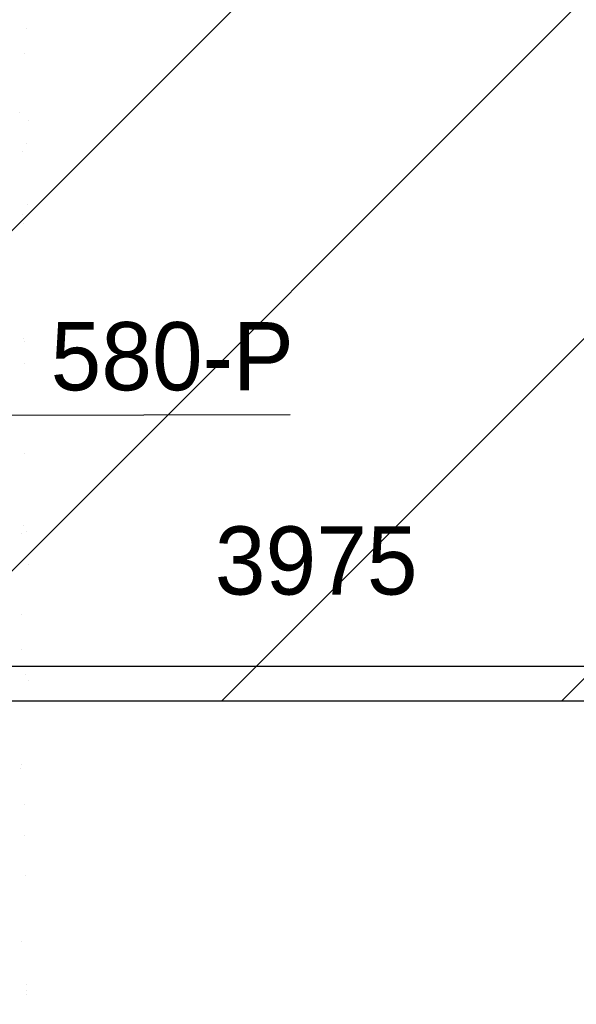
# Model space of a CAD drawing. Extents: x 9010 to 343255, y 15280 to 659207.
# Tile 51 of 76: x 84456 to 85927, y 48427 to 51026. Entities that reach past the tile are written whole.
import ezdxf

# ---------------------------------------------------------------- set-up
doc = ezdxf.new("R2010")
doc.units = 0
doc.header["$LTSCALE"] = 100
doc.layers.get('0').update_dxf_attribs({"linetype": 'CONTINUOUS'})
doc.layers.get('DEFPOINTS').update_dxf_attribs({"linetype": 'CONTINUOUS'})
for name, color, linetype in [('15', 6, 'CONTINUOUS'), ('BOUW', 8, 'CONTINUOUS'), ('WL524---', 4, 'CONTINUOUS'), ('WL5627--', 4, 'CONTINUOUS'), ('WL570---_TOEVOER', 3, 'CONTINUOUS')]:
    doc.layers.add(name, color=color, linetype=linetype)
doc.styles.add('BURO-018', font='BUROFONT.shx', dxfattribs={"height": 180})
doc.dimstyles.new('CEES', dxfattribs={"dimscale": 100, "dimtxt": 3, "dimasz": 3, "dimexe": 1, "dimexo": 1, "dimgap": 1.5, "dimtad": 0, "dimdec": 0, "dimzin": 0, "dimtxsty": 'BURO-018', "dimcen": -3, "dimdle": 1.25, "dimclrd": 1, "dimclre": 1, "dimclrt": 1, "dimazin": 3, "dimtfac": 0.75, "dimtdec": 0, "dimtofl": 0, "dimtmove": 0, "dimatfit": 3, "dimtvp": 1.5, "dimtolj": 1, "dimtzin": 0})

# ---------------------------------------------------------------- blocks, each defined once
blk = doc.blocks.new('*D165')
at = {"color": 1, "linetype": 'BYBLOCK'}
for p, q in [((87226, 52169.3), (87226, 49220.2)), ((83552.9, 49320.2), (86926, 49320.2)), ((83252.9, 49272.5), (83252.9, 49220.2))]:
    blk.add_line(p, q, dxfattribs=at)
for points in [[(83552.9, 49370.2), (83552.9, 49270.2), (83252.9, 49320.2)], [(86926, 49370.2), (86926, 49270.2), (87226, 49320.2)]]:
    blk.add_solid(points, dxfattribs=at)
at = {"layer": 'DEFPOINTS', "color": 0, "linetype": 'BYBLOCK'}
for p in [(87226, 52269.3), (83252.9, 49372.5), (87226, 49320.2)]:
    blk.add_point(p, dxfattribs=at)
at = {"color": 1, "linetype": 'BYBLOCK', "insert": (85239.5, 49597.5), "char_height": 180, "attachment_point": 5, "style": 'BURO-018'}
blk.add_mtext('\\A1;3975', dxfattribs=at)

msp = doc.modelspace()

# ---------------------------------------------------------------- hatches: boundary and pattern name
at = {"layer": '15'}
h = msp.add_hatch(dxfattribs=at)
h.set_pattern_fill('ANSI31', color=8, scale=200, style=0)
h.set_pattern_definition([(45, (32852.9, 25827.6), (-449.013, 449.013), [])])
h.paths.add_polyline_path([(83532.9, 52927.6), (89143.2, 52927.6), (89143.2, 54927.6), (83532.9, 54927.6), (83532.9, 59077.6), (65252.9, 59077.6), (65252.9, 83077.6), (67752.9, 83077.6), (67752.9, 61277.6), (72752.9, 61277.6), (72752.9, 66021.3), (73678.4, 66021.3), (73678.4, 73400.3), (76678.4, 73400.3), (76678.4, 61277.6), (82952.9, 61277.6), (82952.9, 81942.7), (87952.9, 81942.7), (87952.9, 70627.6), (93268.6, 70627.6), (93268.6, 61027.6), (99172.9, 61027.6), (99172.9, 58527.6), (93268.6, 58527.6), (93268.6, 52927.6), (99022.9, 52927.6), (99022.9, 49227.6), (93268.6, 49227.6), (93268.6, 42227.6), (99022.9, 42227.6), (99022.9, 39227.6), (93722.9, 39227.6), (93722.9, 36227.6), (99022.9, 36227.6), (99022.9, 33227.6), (93722.9, 33227.6), (93722.9, 26257.8), (90152.9, 26257.8), (90152.9, 26107.6), (83532.9, 26107.6), (83532.9, 39227.6), (88032.9, 39227.6), (88032.9, 49227.6), (83532.9, 49227.6)])

# ---------------------------------------------------------------- linework, layer by layer
at = {"layer": 'BOUW', "linetype": 'CONTINUOUS'}
msp.add_lwpolyline([(88032.9, 39227.6), (88032.9, 49227.6), (83532.9, 49227.6), (83532.9, 52927.6), (89143.2, 52927.6), (89143.2, 54927.6), (83532.9, 54927.6), (83532.9, 59077.6), (65252.9, 59077.6), (65252.9, 83077.6)], dxfattribs=at)
at = {"layer": 'WL524---', "color": 1}
msp.add_line((85170.5, 49983.7), (83981.3, 49980.8), dxfattribs=at)
at = {"layer": 'WL5627--', "color": 6}
for p, q in [((84473.4, 51004.3), (84473.4, 51004.3)), ((84467.6, 50936.4), (84467.6, 50936.4)), ((84456.2, 50781.9), (84456.2, 50781.9)), ((84478.4, 50761.6), (84478.4, 50761.6)), ((84474.6, 50700.7), (84474.6, 50700.7)), ((84463.2, 50679.8), (84463.2, 50679.8)), ((84475.8, 50539.8), (84475.8, 50539.8)), ((84463.3, 50511), (84463.3, 50511)), ((84467, 50489), (84467, 50489)), ((84467.1, 50184.3), (84467.1, 50184.3)), ((84469.1, 50178), (84469.1, 50178)), ((84469.9, 50117.6), (84469.9, 50117.6)), ((84468.3, 49880.7), (84468.3, 49880.7)), ((84465.6, 49692.3), (84465.6, 49692.3)), ((84475.1, 49676.2), (84475.1, 49676.2)), ((84460.7, 49669), (84460.7, 49669)), ((84479.1, 49587.9), (84479.1, 49587.9)), ((84462, 49456.4), (84462, 49456.4)), ((84460.8, 49364.3), (84460.8, 49364.3)), ((84472.3, 49298.9), (84472.3, 49298.9)), ((84479.2, 49283.1), (84479.2, 49283.1)), ((84462, 49060.7), (84462, 49060.7)), ((84457.1, 49048.4), (84457.1, 49048.4)), ((84468, 48954.6), (84468, 48954.6)), ((84468, 48873.5), (84468, 48873.5)), ((84472.8, 48767.9), (84472.8, 48767.9)), ((84461.2, 48592.8), (84461.2, 48592.8)), ((84474.7, 48480.1), (84474.7, 48480.1)), ((84472.9, 48463.1), (84472.9, 48463.1)), ((84473.9, 48452.8), (84473.9, 48452.8))]:
    msp.add_line(p, q, dxfattribs=at)

# ---------------------------------------------------------------- texts
at = {"layer": 'WL570---_TOEVOER', "color": 1, "style": 'BURO-018'}
msp.add_text('580-P', height=180, dxfattribs=at).set_placement((84537.9, 50048.1))

# ---------------------------------------------------------------- dimensions: what is measured, and where the dimension line sits
at = {"layer": 'WL5627--'}
dim = msp.add_linear_dim(base=(87226, 49320.2), p1=(83252.9, 49372.5), p2=(87226, 52269.3), text='3975', dimstyle='CEES', dxfattribs=at)
dim.commit()
dim.dimension.update_dxf_attribs({"geometry": '*D165', "text_midpoint": (85239.5, 49597.5)})

doc.saveas('drawing.dxf')
